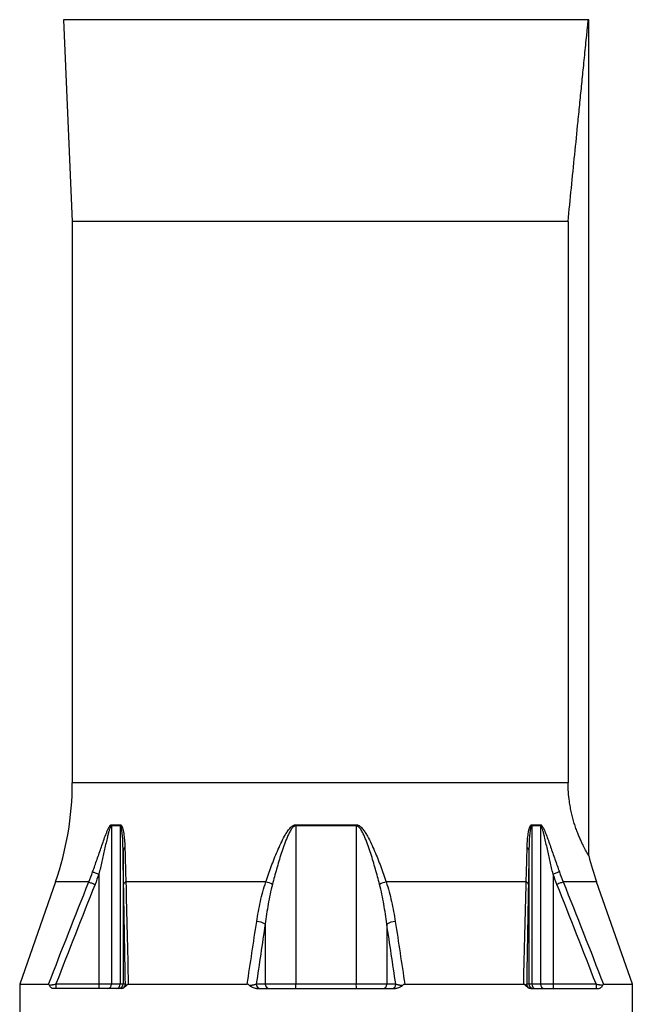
# Model space of a CAD drawing. Header units: millimetres. Extents: x 1849 to 3575, y 677 to 4294.
# Tile 3 of 5: x 2304 to 3120, y 2045 to 3356. Entities that reach past the tile are written whole.
import ezdxf

# ---------------------------------------------------------------- set-up
doc = ezdxf.new("R2010")
doc.units = ezdxf.units.MM
doc.header["$LTSCALE"] = 2

msp = doc.modelspace()

# ---------------------------------------------------------------- linework, layer by layer
at = {"color": 7, "linetype": 'Continuous', "lineweight": 25}
for p, q in [((2362.5, 3356.5), (2374.3, 3087.6)), ((2364.3, 3356.5), (2362.5, 3356.5)), ((3061.6, 3356.5), (2362.5, 3356.5)), ((3062.3, 3356.5), (3060.2, 3356.5)), ((3062.3, 2243.1), (3062.3, 3356.5)), ((2374.3, 3087.6), (2374.3, 2340.3)), ((3034.7, 3087.6), (2374.3, 3087.6)), ((3034.7, 3087.6), (3034.7, 2340.3)), ((2438, 2283.2), (2426.5, 2283.2)), ((2426.5, 2283.2), (2426.5, 2072.5)), ((2426.6, 2284.6), (2438, 2284.6)), ((2438, 2283.2), (2438, 2072.5)), ((2672.3, 2284.6), (2752.2, 2284.6)), ((2672.3, 2283.2), (2672.3, 2072.5)), ((2752.3, 2283.2), (2672.3, 2283.2)), ((2752.3, 2283.2), (2752.3, 2072.5)), ((2986.5, 2284.6), (2997.9, 2284.6)), ((2986.6, 2283.2), (2986.6, 2072.5)), ((2998, 2283.2), (2986.6, 2283.2)), ((2998, 2283.2), (2998, 2072.5)), ((2441.9, 2251.4), (2441.9, 2072.5)), ((2982.6, 2251.4), (2982.6, 2072.5)), ((2409.8, 2218.8), (2409.8, 2072.5)), ((3014.7, 2218.8), (3014.7, 2072.5)), ((2351.9, 2208.4), (2304.3, 2072.2)), ((2632.1, 2208.4), (2445.7, 2208.4)), ((2978.9, 2208.4), (2792.4, 2208.4)), ((3120.3, 2072.2), (3072.7, 2208.4)), ((2631.3, 2152.4), (2631.3, 2072.5)), ((2793.2, 2152.4), (2793.2, 2072.5)), ((2304.3, 2072.2), (2304.3, 2024.5)), ((2304.3, 2072.2), (2342.7, 2072.2)), ((2352.6, 2072.5), (2352.6, 2066.5)), ((2352.6, 2072.5), (2409.8, 2072.5)), ((2409.8, 2072.5), (2426.5, 2072.5)), ((2409.8, 2072.5), (2409.8, 2066.5)), ((2426.5, 2072.5), (2438, 2072.5)), ((2438, 2072.5), (2441.9, 2072.5)), ((2441.9, 2072.5), (2445, 2072.5)), ((2448.9, 2072.2), (2607.3, 2072.2)), ((2619.3, 2072.5), (2631.3, 2072.5)), ((2631.3, 2072.5), (2672.3, 2072.5)), ((2672.3, 2072.5), (2752.3, 2072.5)), ((2752.3, 2072.5), (2793.2, 2072.5)), ((2793.2, 2072.5), (2805.2, 2072.5)), ((2817.2, 2072.2), (2975.6, 2072.2)), ((2979.6, 2072.5), (2982.6, 2072.5)), ((2982.6, 2072.5), (2986.6, 2072.5)), ((2986.6, 2072.5), (2998, 2072.5)), ((2998, 2072.5), (3014.7, 2072.5)), ((3014.7, 2072.5), (3014.7, 2066.5)), ((3014.7, 2072.5), (3071.9, 2072.5)), ((3071.9, 2072.5), (3071.9, 2066.5)), ((3081.8, 2072.2), (3120.3, 2072.2)), ((3120.3, 2024.5), (3120.3, 2072.2)), ((2439, 2066.5), (2348.3, 2066.5)), ((2619.5, 2066.5), (2805, 2066.5)), ((2985.6, 2066.5), (3076.2, 2066.5))]:
    msp.add_line(p, q, dxfattribs=at)
at = {"color": 8, "linetype": 'Continuous', "lineweight": 25}
for p, q in [((3060.2, 3356.5), (2364.3, 3356.5)), ((3034.7, 2340.3), (2374.3, 2340.3)), ((2396.3, 2208.4), (2351.9, 2208.4)), ((3072.7, 2208.4), (3028.2, 2208.4))]:
    msp.add_line(p, q, dxfattribs=at)
at = {"color": 7, "linetype": 'Continuous', "lineweight": 25, "flags": 128}
for points in [[(2401.4, 2221.8), (2402.1, 2221.5), (2402.9, 2221.3), (2403.9, 2220.9), (2404.9, 2220.5), (2406, 2220.1), (2407.3, 2219.7), (2408.5, 2219.3), (2409.8, 2218.8)], [(3023.1, 2221.8), (3022.4, 2221.5), (3021.6, 2221.3), (3020.7, 2220.9), (3019.6, 2220.5), (3018.5, 2220.1), (3017.3, 2219.7), (3016, 2219.3), (3014.7, 2218.8)], [(2396.3, 2208.4), (2397, 2208.1), (2397.8, 2207.8), (2398.7, 2207.4), (2399.8, 2207), (2400.9, 2206.6), (2402.1, 2206.1), (2403.3, 2205.6), (2404.6, 2205.1)], [(3028.2, 2208.4), (3027.5, 2208.1), (3026.7, 2207.8), (3025.8, 2207.4), (3024.8, 2207), (3023.6, 2206.6), (3022.4, 2206.1), (3021.2, 2205.6), (3019.9, 2205.1)]]:
    msp.add_lwpolyline(points, dxfattribs=at)
at = {"color": 7, "linetype": 'Continuous', "lineweight": 25}
for centre, radius, start, end in [((1974.3, 2340.3), 400, 340.7347, 0), ((2438.4, 2283.2), 11.9, 173.302, 180.0027), ((2450.4, 2283.2), 12.4, 173.5668, 180.0065), ((2757, 2283.2), 84.7, 179.0595, 180.0022), ((2667.6, 2283.2), 84.7, 359.9978, 0.9405), ((2974.1, 2283.2), 12.4, 359.9935, 6.4332), ((2986.1, 2283.2), 11.9, 359.9973, 6.698), ((2445.1, 2250.3), 3.41, 102.4855, 160.1074), ((2979.4, 2250.3), 3.41, 19.8926, 77.5145), ((3450.3, 2340.3), 400, 194.0683, 199.2653), ((2447.1, 2204.1), 4.54, 108.1774, 167.0618), ((2624.7, 2175.5), 33.7, 61.4044, 77.3997), ((2799.8, 2175.5), 33.7, 102.6003, 118.5956), ((2977.4, 2204.1), 4.54, 12.9382, 71.8226), ((2619.6, 2133.2), 22.4, 58.5288, 89.0883), ((2804.9, 2133.2), 22.4, 90.9117, 121.4712), ((2420.9, 2072), 5.57, 275.5785, 4.659), ((2432.5, 2071.9), 5.51, 276.9608, 5.5774), ((2435.9, 2072.5), 6, 270.0176, 0.0173), ((2439, 2072.5), 6, 273.6171, 0.0163), ((2625.1, 2072.2), 5.74, 177.3246, 267.048), ((2637.1, 2072.2), 5.74, 177.3246, 267.0479), ((2658.9, 2071), 13.4, 340.3348, 6.3233), ((2765.6, 2071), 13.4, 173.6767, 199.6652), ((2787.5, 2072.2), 5.74, 272.9521, 2.6754), ((2799.5, 2072.2), 5.74, 272.952, 2.6754), ((2985.5, 2072.5), 6, 179.9837, 266.3829), ((2988.6, 2072.5), 6, 179.9827, 269.9824), ((2992, 2071.9), 5.51, 174.4226, 263.0392), ((3003.6, 2072), 5.57, 175.341, 264.4215)]:
    msp.add_arc(centre, radius, start, end, dxfattribs=at)
for points, knots in [([(3034.7, 3087.6), (3036.2, 3102.5), (3039.1, 3132.3), (3043.6, 3176.9), (3047.4, 3214.8), (3050.5, 3246.2), (3053, 3271.1), (3055.1, 3292.1), (3056.9, 3309.3), (3058.2, 3322.7), (3059.4, 3334), (3060.3, 3343.2), (3061, 3350.5), (3061.4, 3354.5), (3061.6, 3356.5)], [0, 0, 0, 0, 0.158971, 0.317953, 0.476887, 0.567855, 0.658836, 0.749753, 0.801255, 0.852771, 0.904194, 0.936197, 0.968226, 1, 1, 1, 1]), ([(3061.6, 3356.5), (3062.1, 3356.5), (3062.5, 3356.5), (3062.3, 3356.5), (3062.3, 3356.5)], [0, 0, 0, 0, 0.996935, 1, 1, 1, 1]), ([(3062.3, 2243.1), (3062.3, 2243.1), (3062.3, 2243), (3062.1, 2243.4), (3061.6, 2244.2), (3060.7, 2245.8), (3059.5, 2248), (3058, 2250.8), (3056.2, 2254.1), (3054.2, 2258.1), (3052.1, 2262.7), (3049.8, 2267.8), (3047.5, 2273.4), (3045.2, 2279.6), (3043, 2286.2), (3041, 2293.1), (3039.2, 2300.3), (3037.7, 2307.9), (3036.2, 2317), (3035, 2327.9), (3034.8, 2336.2), (3034.7, 2340.3)], [0, 0, 0, 0, 0.001411, 0.05387, 0.106328, 0.16031, 0.214292, 0.266752, 0.319211, 0.373214, 0.427217, 0.479308, 0.531399, 0.585083, 0.638765, 0.689477, 0.740187, 0.792511, 0.844835, 0.921683, 1, 1, 1, 1]), ([(2401.4, 2221.8), (2403.5, 2227.4), (2405.4, 2232.9), (2409.3, 2244), (2411.2, 2249.6), (2414.1, 2257.8), (2415, 2260.6), (2416.9, 2266), (2417.9, 2268.7), (2419.5, 2272.7), (2420, 2274.1), (2421.1, 2276.7), (2421.6, 2278), (2422.5, 2279.9), (2422.8, 2280.5), (2423.5, 2281.7), (2423.8, 2282.2), (2424.3, 2283), (2424.5, 2283.2), (2424.9, 2283.7), (2425.1, 2283.9), (2425.5, 2284.2), (2425.7, 2284.4), (2426.2, 2284.6), (2426.4, 2284.6), (2426.6, 2284.6)], [0, 0, 0, 0, 0.25, 0.25, 0.5, 0.5, 0.625, 0.625, 0.75, 0.75, 0.8125, 0.8125, 0.875, 0.875, 0.90625, 0.90625, 0.9375, 0.9375, 0.953125, 0.953125, 0.96875, 0.96875, 0.984375, 0.984375, 1, 1, 1, 1]), ([(2426.5, 2283.2), (2426.4, 2283.2), (2426.3, 2283.2), (2426.1, 2283.1), (2426, 2283), (2425.7, 2282.7), (2425.6, 2282.5), (2425.2, 2281.9), (2425.1, 2281.7), (2424.8, 2281.1), (2424.7, 2280.8), (2424.3, 2279.9), (2424.1, 2279.2), (2423.7, 2277.9), (2423.5, 2277.3), (2422.9, 2275.3), (2422.6, 2273.9), (2421.9, 2271.2), (2421.5, 2269.8), (2420.5, 2265.7), (2419.9, 2263), (2418.6, 2257.5), (2418, 2254.7), (2416.2, 2246.5), (2414.9, 2240.9), (2412.4, 2229.9), (2411.1, 2224.4), (2409.8, 2218.8)], [0, 0, 0, 0, 0.007812, 0.007812, 0.015625, 0.015625, 0.03125, 0.03125, 0.046875, 0.046875, 0.0625, 0.0625, 0.09375, 0.09375, 0.125, 0.125, 0.1875, 0.1875, 0.25, 0.25, 0.375, 0.375, 0.5, 0.5, 0.75, 0.75, 1, 1, 1, 1]), ([(2438, 2284.6), (2438.3, 2284.6), (2438.5, 2284.6), (2438.9, 2284.3), (2439.1, 2284.2), (2439.7, 2283.6), (2440, 2283.1), (2440.6, 2282.1), (2440.8, 2281.5), (2441.3, 2280.3), (2441.5, 2279.6), (2442, 2277.7), (2442.3, 2276.3), (2442.8, 2273.6), (2443, 2272.2), (2443.5, 2268), (2443.8, 2265.1), (2444.2, 2259.4), (2444.3, 2256.5), (2444.4, 2253.6)], [0, 0, 0, 0, 0.03125, 0.03125, 0.0625, 0.0625, 0.125, 0.125, 0.1875, 0.1875, 0.25, 0.25, 0.375, 0.375, 0.5, 0.5, 0.75, 0.75, 1, 1, 1, 1]), ([(2441.9, 2251.4), (2441.9, 2254.2), (2441.8, 2257), (2441.6, 2262.7), (2441.5, 2265.5), (2441.2, 2269.6), (2441.1, 2271), (2440.8, 2273.8), (2440.6, 2275.1), (2440.3, 2277.1), (2440.2, 2277.8), (2439.9, 2279.1), (2439.8, 2279.8), (2439.6, 2280.7), (2439.5, 2281), (2439.3, 2281.6), (2439.1, 2281.9), (2438.9, 2282.5), (2438.7, 2282.7), (2438.4, 2283.1), (2438.2, 2283.2), (2438, 2283.2)], [0, 0, 0, 0, 0.25, 0.25, 0.5, 0.5, 0.625, 0.625, 0.75, 0.75, 0.8125, 0.8125, 0.875, 0.875, 0.90625, 0.90625, 0.9375, 0.9375, 0.96875, 0.96875, 1, 1, 1, 1]), ([(2632.1, 2208.4), (2634.4, 2215.2), (2636.8, 2222.1), (2640.6, 2232.3), (2641.9, 2235.7), (2644.6, 2242.6), (2646, 2246), (2648.9, 2252.8), (2650.4, 2256.1), (2653.6, 2262.8), (2655.3, 2266.1), (2658, 2271), (2658.9, 2272.6), (2661, 2275.7), (2662, 2277.3), (2663.8, 2279.4), (2664.4, 2280.1), (2665.7, 2281.5), (2666.4, 2282.1), (2667.9, 2283.2), (2668.7, 2283.7), (2670, 2284.2), (2670.4, 2284.4), (2671.3, 2284.6), (2671.8, 2284.6), (2672.3, 2284.6)], [0, 0, 0, 0, 0.25, 0.25, 0.375, 0.375, 0.5, 0.5, 0.625, 0.625, 0.75, 0.75, 0.8125, 0.8125, 0.875, 0.875, 0.90625, 0.90625, 0.9375, 0.9375, 0.96875, 0.96875, 0.984375, 0.984375, 1, 1, 1, 1]), ([(2672.3, 2283.2), (2671.8, 2283.2), (2671.4, 2283.1), (2670.5, 2282.8), (2670.1, 2282.6), (2669.3, 2282.1), (2669, 2281.9), (2668.3, 2281.3), (2668, 2280.9), (2667.1, 2279.9), (2666.5, 2279.2), (2665.5, 2277.7), (2665, 2276.9), (2663.7, 2274.6), (2662.9, 2273), (2661.3, 2269.7), (2660.6, 2268.1), (2658.6, 2263.1), (2657.3, 2259.7), (2654.9, 2252.9), (2653.7, 2249.5), (2650.4, 2239.3), (2648.4, 2232.4), (2644.5, 2218.8), (2642.6, 2211.9), (2640.9, 2205.1)], [0, 0, 0, 0, 0.015625, 0.015625, 0.03125, 0.03125, 0.046875, 0.046875, 0.0625, 0.0625, 0.09375, 0.09375, 0.125, 0.125, 0.1875, 0.1875, 0.25, 0.25, 0.375, 0.375, 0.5, 0.5, 0.75, 0.75, 1, 1, 1, 1]), ([(2752.2, 2284.6), (2752.7, 2284.6), (2753.2, 2284.6), (2754.1, 2284.4), (2754.6, 2284.2), (2755.9, 2283.7), (2756.7, 2283.2), (2758.2, 2282), (2758.9, 2281.4), (2760.2, 2280.1), (2760.8, 2279.4), (2762.6, 2277.2), (2763.6, 2275.6), (2765.7, 2272.5), (2766.6, 2270.9), (2769.3, 2266), (2771, 2262.7), (2774.1, 2256.1), (2775.6, 2252.7), (2778.5, 2245.9), (2779.9, 2242.5), (2782.6, 2235.7), (2783.9, 2232.3), (2787.8, 2222), (2790.2, 2215.2), (2792.4, 2208.4)], [0, 0, 0, 0, 0.015625, 0.015625, 0.03125, 0.03125, 0.0625, 0.0625, 0.09375, 0.09375, 0.125, 0.125, 0.1875, 0.1875, 0.25, 0.25, 0.375, 0.375, 0.5, 0.5, 0.625, 0.625, 0.75, 0.75, 1, 1, 1, 1]), ([(2783.7, 2205.1), (2781.9, 2211.9), (2780.1, 2218.7), (2777.1, 2229), (2776.1, 2232.4), (2774.1, 2239.3), (2773, 2242.7), (2770.8, 2249.5), (2769.7, 2252.9), (2767.2, 2259.6), (2766, 2263), (2763.9, 2268), (2763.2, 2269.6), (2762.1, 2272.1), (2761.7, 2272.9), (2760.8, 2274.5), (2760.4, 2275.3), (2759.5, 2276.9), (2759, 2277.7), (2758, 2279.2), (2757.5, 2279.9), (2756.6, 2280.9), (2756.2, 2281.2), (2755.6, 2281.8), (2755.2, 2282.1), (2754.5, 2282.6), (2754, 2282.8), (2753.2, 2283.1), (2752.7, 2283.2), (2752.3, 2283.2)], [0, 0, 0, 0, 0.25, 0.25, 0.375, 0.375, 0.5, 0.5, 0.625, 0.625, 0.75, 0.75, 0.8125, 0.8125, 0.84375, 0.84375, 0.875, 0.875, 0.90625, 0.90625, 0.9375, 0.9375, 0.953125, 0.953125, 0.96875, 0.96875, 0.984375, 0.984375, 1, 1, 1, 1]), ([(2980.1, 2253.6), (2980.2, 2256.5), (2980.3, 2259.4), (2980.7, 2265.1), (2981, 2267.9), (2981.5, 2272.1), (2981.7, 2273.5), (2982.2, 2276.2), (2982.5, 2277.6), (2983.1, 2279.6), (2983.2, 2280.2), (2983.7, 2281.4), (2983.9, 2282), (2984.5, 2283.1), (2984.8, 2283.6), (2985.4, 2284.2), (2985.6, 2284.3), (2986, 2284.6), (2986.2, 2284.6), (2986.5, 2284.6)], [0, 0, 0, 0, 0.25, 0.25, 0.5, 0.5, 0.625, 0.625, 0.75, 0.75, 0.8125, 0.8125, 0.875, 0.875, 0.9375, 0.9375, 0.96875, 0.96875, 1, 1, 1, 1]), ([(2986.6, 2283.2), (2986.4, 2283.2), (2986.3, 2283.2), (2986.1, 2283.1), (2986, 2283), (2985.8, 2282.7), (2985.6, 2282.5), (2985.2, 2281.7), (2985, 2281), (2984.7, 2279.8), (2984.6, 2279.1), (2984.3, 2277.8), (2984.2, 2277.1), (2983.9, 2275.1), (2983.7, 2273.7), (2983.5, 2271), (2983.3, 2269.6), (2983, 2265.4), (2982.9, 2262.6), (2982.7, 2257), (2982.6, 2254.2), (2982.6, 2251.4)], [0, 0, 0, 0, 0.015625, 0.015625, 0.03125, 0.03125, 0.0625, 0.0625, 0.125, 0.125, 0.1875, 0.1875, 0.25, 0.25, 0.375, 0.375, 0.5, 0.5, 0.75, 0.75, 1, 1, 1, 1]), ([(2997.9, 2284.6), (2998.2, 2284.6), (2998.4, 2284.6), (2998.8, 2284.4), (2999, 2284.2), (2999.6, 2283.7), (3000, 2283.3), (3000.7, 2282.2), (3001, 2281.7), (3001.7, 2280.5), (3002, 2279.9), (3002.9, 2278.1), (3003.4, 2276.8), (3004.5, 2274.2), (3005, 2272.9), (3006.5, 2268.9), (3007.5, 2266.1), (3009.5, 2260.7), (3010.4, 2257.9), (3013.3, 2249.6), (3015.2, 2244.1), (3019.1, 2232.9), (3021.1, 2227.4), (3023.1, 2221.8)], [0, 0, 0, 0, 0.015625, 0.015625, 0.03125, 0.03125, 0.0625, 0.0625, 0.09375, 0.09375, 0.125, 0.125, 0.1875, 0.1875, 0.25, 0.25, 0.375, 0.375, 0.5, 0.5, 0.75, 0.75, 1, 1, 1, 1]), ([(3014.7, 2218.8), (3013.4, 2224.4), (3012.1, 2229.9), (3009.6, 2241), (3008.4, 2246.5), (3006.5, 2254.8), (3005.9, 2257.5), (3004.6, 2263), (3004, 2265.8), (3003, 2269.9), (3002.7, 2271.2), (3002, 2273.9), (3001.6, 2275.3), (3001, 2277.3), (3000.8, 2277.9), (3000.4, 2279.2), (3000.2, 2279.9), (2999.8, 2280.8), (2999.7, 2281.1), (2999.4, 2281.7), (2999.3, 2282), (2999, 2282.5), (2998.8, 2282.7), (2998.4, 2283.1), (2998.2, 2283.2), (2998, 2283.2)], [0, 0, 0, 0, 0.25, 0.25, 0.5, 0.5, 0.625, 0.625, 0.75, 0.75, 0.8125, 0.8125, 0.875, 0.875, 0.90625, 0.90625, 0.9375, 0.9375, 0.953125, 0.953125, 0.96875, 0.96875, 0.984375, 0.984375, 1, 1, 1, 1]), ([(2442.6, 2205.1), (2442.5, 2212.6), (2442.4, 2220.1), (2442.1, 2235.6), (2442, 2243.4), (2441.9, 2251.4)], [0, 0, 0, 0, 0.5, 0.5, 1, 1, 1, 1]), ([(2444.4, 2253.6), (2444.5, 2249.7), (2444.6, 2245.8), (2444.8, 2238.2), (2444.9, 2234.4), (2445.2, 2223.1), (2445.4, 2215.7), (2445.7, 2208.4)], [0, 0, 0, 0, 0.25, 0.25, 0.5, 0.5, 1, 1, 1, 1]), ([(2978.9, 2208.4), (2979.1, 2215.7), (2979.3, 2223.1), (2979.8, 2238.1), (2980, 2245.8), (2980.1, 2253.6)], [0, 0, 0, 0, 0.5, 0.5, 1, 1, 1, 1]), ([(2982.6, 2251.4), (2982.5, 2243.4), (2982.4, 2235.6), (2982.1, 2220.1), (2982, 2212.6), (2981.9, 2205.1)], [0, 0, 0, 0, 0.5, 0.5, 1, 1, 1, 1]), ([(2445, 2072.5), (2444.6, 2094.8), (2444.2, 2117.1), (2443.5, 2161.3), (2443.1, 2183.3), (2442.6, 2205.1)], [0, 0, 0, 0, 0.5, 0.5, 1, 1, 1, 1]), ([(2445.7, 2208.4), (2446.2, 2186), (2446.8, 2163.5), (2447.9, 2118), (2448.4, 2095.2), (2448.9, 2072.2)], [0, 0, 0, 0, 0.5, 0.5, 1, 1, 1, 1]), ([(2620, 2155.7), (2621.3, 2164.6), (2623, 2173.4), (2625.9, 2186.6), (2627, 2191), (2629.4, 2199.7), (2630.7, 2204), (2632.1, 2208.4)], [0, 0, 0, 0, 0.5, 0.5, 0.75, 0.75, 1, 1, 1, 1]), ([(2640.9, 2205.1), (2639.8, 2200.7), (2638.7, 2196.4), (2636.9, 2187.6), (2636, 2183.2), (2633.7, 2170), (2632.4, 2161.2), (2631.3, 2152.4)], [0, 0, 0, 0, 0.25, 0.25, 0.5, 0.5, 1, 1, 1, 1]), ([(2793.2, 2152.4), (2792.1, 2161.2), (2790.8, 2170), (2788.5, 2183.2), (2787.6, 2187.6), (2785.8, 2196.4), (2784.8, 2200.7), (2783.7, 2205.1)], [0, 0, 0, 0, 0.5, 0.5, 0.75, 0.75, 1, 1, 1, 1]), ([(2792.4, 2208.4), (2793.8, 2204), (2795.1, 2199.7), (2797.5, 2191), (2798.6, 2186.6), (2801.6, 2173.4), (2803.2, 2164.6), (2804.6, 2155.7)], [0, 0, 0, 0, 0.25, 0.25, 0.5, 0.5, 1, 1, 1, 1]), ([(2975.6, 2072.2), (2976.1, 2095.2), (2976.6, 2118), (2977.7, 2163.5), (2978.3, 2186), (2978.9, 2208.4)], [0, 0, 0, 0, 0.5, 0.5, 1, 1, 1, 1]), ([(2981.9, 2205.1), (2981.5, 2183.3), (2981.1, 2161.3), (2980.3, 2117.1), (2979.9, 2094.8), (2979.6, 2072.5)], [0, 0, 0, 0, 0.5, 0.5, 1, 1, 1, 1]), ([(2343.9, 2070.8), (2343.8, 2071), (2343.7, 2071.2), (2343.6, 2071.5), (2343.5, 2071.7), (2343.3, 2071.9), (2343.1, 2072), (2342.9, 2072.1), (2342.8, 2072.2), (2342.7, 2072.2)], [0, 0, 0, 0, 0.25, 0.25, 0.5, 0.5, 0.75, 0.75, 1, 1, 1, 1]), ([(2343.9, 2070.8), (2344.5, 2070.9), (2345.1, 2071.1), (2346.5, 2071.3), (2347.2, 2071.4), (2348.3, 2071.7), (2348.7, 2071.7), (2349.5, 2071.9), (2349.9, 2071.9), (2351, 2072.2), (2351.8, 2072.3), (2352.6, 2072.5)], [0, 0, 0, 0, 0.25, 0.25, 0.5, 0.5, 0.625, 0.625, 0.75, 0.75, 1, 1, 1, 1]), ([(2445, 2072.5), (2445, 2072.3), (2445.1, 2072.2), (2445.2, 2072), (2445.4, 2071.8), (2445.7, 2071.6), (2445.9, 2071.5), (2446.4, 2071.2), (2446.7, 2071.1), (2447, 2071)], [0, 0, 0, 0, 0.25, 0.25, 0.5, 0.5, 0.75, 0.75, 1, 1, 1, 1]), ([(2448.9, 2072.2), (2448.7, 2072.2), (2448.6, 2072.2), (2448.2, 2072.1), (2448, 2072), (2447.5, 2071.7), (2447.2, 2071.4), (2447, 2071)], [0, 0, 0, 0, 0.25, 0.25, 0.5, 0.5, 1, 1, 1, 1]), ([(2610.3, 2070.7), (2609.9, 2071.1), (2609.4, 2071.5), (2608.4, 2072), (2607.9, 2072.2), (2607.3, 2072.2)], [0, 0, 0, 0, 0.5, 0.5, 1, 1, 1, 1]), ([(2610.3, 2070.7), (2611.3, 2070.8), (2612.2, 2070.9), (2613.6, 2071.1), (2614, 2071.2), (2614.9, 2071.3), (2615.3, 2071.4), (2616.1, 2071.5), (2616.4, 2071.6), (2617.1, 2071.8), (2617.5, 2071.9), (2618.4, 2072.1), (2618.9, 2072.3), (2619.3, 2072.5)], [0, 0, 0, 0, 0.25, 0.25, 0.375, 0.375, 0.5, 0.5, 0.625, 0.625, 0.75, 0.75, 1, 1, 1, 1]), ([(2805.2, 2072.5), (2805.6, 2072.3), (2806.1, 2072.1), (2807, 2071.9), (2807.4, 2071.8), (2808.1, 2071.6), (2808.5, 2071.5), (2809.2, 2071.4), (2809.6, 2071.3), (2810.5, 2071.2), (2810.9, 2071.1), (2812.3, 2070.9), (2813.3, 2070.8), (2814.3, 2070.7)], [0, 0, 0, 0, 0.25, 0.25, 0.375, 0.375, 0.5, 0.5, 0.625, 0.625, 0.75, 0.75, 1, 1, 1, 1]), ([(2817.2, 2072.2), (2816.9, 2072.2), (2816.7, 2072.1), (2816.1, 2072), (2815.9, 2071.9), (2815.4, 2071.6), (2815.1, 2071.5), (2814.7, 2071.1), (2814.5, 2070.9), (2814.3, 2070.7)], [0, 0, 0, 0, 0.25, 0.25, 0.5, 0.5, 0.75, 0.75, 1, 1, 1, 1]), ([(2977.5, 2071), (2977.4, 2071.2), (2977.3, 2071.4), (2977, 2071.6), (2976.8, 2071.8), (2976.5, 2072), (2976.3, 2072.1), (2976, 2072.2), (2975.8, 2072.2), (2975.6, 2072.2)], [0, 0, 0, 0, 0.25, 0.25, 0.5, 0.5, 0.75, 0.75, 1, 1, 1, 1]), ([(2977.5, 2071), (2977.9, 2071.1), (2978.1, 2071.2), (2978.6, 2071.5), (2978.8, 2071.6), (2979.2, 2071.8), (2979.3, 2072), (2979.5, 2072.2), (2979.5, 2072.3), (2979.6, 2072.5)], [0, 0, 0, 0, 0.25, 0.25, 0.5, 0.5, 0.75, 0.75, 1, 1, 1, 1]), ([(3071.9, 2072.5), (3072.7, 2072.3), (3073.5, 2072.2), (3074.7, 2071.9), (3075.1, 2071.9), (3075.8, 2071.7), (3076.2, 2071.7), (3077.3, 2071.4), (3078, 2071.3), (3079.4, 2071.1), (3080, 2070.9), (3080.6, 2070.8)], [0, 0, 0, 0, 0.25, 0.25, 0.375, 0.375, 0.5, 0.5, 0.75, 0.75, 1, 1, 1, 1]), ([(3081.8, 2072.2), (3081.7, 2072.2), (3081.6, 2072.1), (3081.4, 2072), (3081.3, 2071.9), (3081, 2071.6), (3080.8, 2071.2), (3080.6, 2070.8)], [0, 0, 0, 0, 0.25, 0.25, 0.5, 0.5, 1, 1, 1, 1]), ([(2348.3, 2066.5), (2347.9, 2066.5), (2347.5, 2066.6), (2346.7, 2067), (2346.3, 2067.3), (2345.5, 2068.1), (2345.2, 2068.6), (2344.7, 2069.3), (2344.5, 2069.6), (2344.2, 2070.2), (2344, 2070.5), (2343.9, 2070.8)], [0, 0, 0, 0, 0.25, 0.25, 0.5, 0.5, 0.75, 0.75, 0.875, 0.875, 1, 1, 1, 1]), ([(2447, 2071), (2446.7, 2070.7), (2446.5, 2070.4), (2445.9, 2069.8), (2445.6, 2069.5), (2444.7, 2068.7), (2444.1, 2068.3), (2443.1, 2067.7), (2442.8, 2067.5), (2442.1, 2067.2), (2441.8, 2067), (2440.8, 2066.7), (2440.1, 2066.5), (2439.4, 2066.5)], [0, 0, 0, 0, 0.125, 0.125, 0.25, 0.25, 0.5, 0.5, 0.625, 0.625, 0.75, 0.75, 1, 1, 1, 1]), ([(2619.5, 2066.5), (2618.6, 2066.5), (2617.8, 2066.6), (2616.1, 2067), (2615.3, 2067.3), (2613.7, 2068.1), (2613, 2068.5), (2611.9, 2069.2), (2611.6, 2069.5), (2610.9, 2070.1), (2610.6, 2070.4), (2610.3, 2070.7)], [0, 0, 0, 0, 0.25, 0.25, 0.5, 0.5, 0.75, 0.75, 0.875, 0.875, 1, 1, 1, 1]), ([(2814.3, 2070.7), (2814, 2070.4), (2813.6, 2070.1), (2813, 2069.5), (2812.6, 2069.2), (2811.6, 2068.5), (2810.8, 2068.1), (2809.2, 2067.3), (2808.4, 2067), (2806.7, 2066.6), (2805.9, 2066.5), (2805, 2066.5)], [0, 0, 0, 0, 0.125, 0.125, 0.25, 0.25, 0.5, 0.5, 0.75, 0.75, 1, 1, 1, 1]), ([(2985.2, 2066.5), (2984.5, 2066.5), (2983.8, 2066.7), (2982.4, 2067.2), (2981.7, 2067.5), (2980.4, 2068.3), (2979.8, 2068.7), (2978.9, 2069.5), (2978.6, 2069.8), (2978.1, 2070.3), (2977.8, 2070.7), (2977.5, 2071)], [0, 0, 0, 0, 0.25, 0.25, 0.5, 0.5, 0.75, 0.75, 0.875, 0.875, 1, 1, 1, 1]), ([(3080.6, 2070.8), (3080.5, 2070.5), (3080.3, 2070.2), (3080, 2069.6), (3079.9, 2069.3), (3079.4, 2068.6), (3079, 2068.1), (3078.3, 2067.3), (3077.9, 2067), (3077.3, 2066.7), (3077.1, 2066.6), (3076.7, 2066.5), (3076.4, 2066.5), (3076.2, 2066.5)], [0, 0, 0, 0, 0.125, 0.125, 0.25, 0.25, 0.5, 0.5, 0.75, 0.75, 0.875, 0.875, 1, 1, 1, 1])]:
    msp.add_open_spline(points, degree=3, knots=knots, dxfattribs=at)
for points in [[(2396.3, 2208.4), (2398.1, 2212.8), (2399.8, 2217.3), (2401.4, 2221.8)], [(2409.8, 2218.8), (2408.1, 2214.2), (2406.4, 2209.6), (2404.6, 2205.1)], [(3019.9, 2205.1), (3018.1, 2209.6), (3016.4, 2214.2), (3014.7, 2218.8)], [(3023.1, 2221.8), (3024.7, 2217.3), (3026.4, 2212.8), (3028.2, 2208.4)], [(2342.7, 2072.2), (2360.3, 2117.7), (2378.2, 2163.1), (2396.3, 2208.4)], [(2404.6, 2205.1), (2387, 2161), (2369.7, 2116.8), (2352.6, 2072.5)], [(3071.9, 2072.5), (3054.8, 2116.8), (3037.5, 2161), (3019.9, 2205.1)], [(3028.2, 2208.4), (3046.4, 2163.1), (3064.2, 2117.7), (3081.8, 2072.2)], [(2607.3, 2072.2), (2611.5, 2100), (2615.7, 2127.8), (2620, 2155.7)], [(2631.3, 2152.4), (2627.3, 2125.7), (2623.3, 2099.1), (2619.3, 2072.5)], [(2805.2, 2072.5), (2801.2, 2099.1), (2797.2, 2125.7), (2793.2, 2152.4)], [(2804.6, 2155.7), (2808.8, 2127.8), (2813, 2100), (2817.2, 2072.2)], [(2439.4, 2066.5), (2439.2, 2066.5), (2439.1, 2066.5), (2439, 2066.5)], [(2985.6, 2066.5), (2985.4, 2066.5), (2985.3, 2066.5), (2985.2, 2066.5)]]:
    msp.add_open_spline(points, degree=3, dxfattribs=at)

doc.saveas('drawing.dxf')
